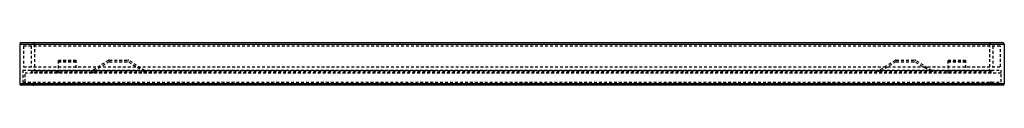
# Model space of a CAD drawing. Extents: x -41.1 to 3.9, y -2 to 0.
import ezdxf

# ---------------------------------------------------------------- set-up
doc = ezdxf.new("R2010")
doc.units = 0
doc.linetypes.add('HIDDEN', pattern=[0.1905, 0.127, -0.0635])
doc.layers.get('0').update_dxf_attribs({"linetype": 'CONTINUOUS'})

msp = doc.modelspace()

# ---------------------------------------------------------------- linework, layer by layer
at = {"color": 7, "linetype": 'CONTINUOUS'}
for p, q in [((-41.068, 0), (3.782, 0)), ((-41.143, -0.075), (-41.143, -1.875)), ((-41.143, -0.075), (3.857, -0.075)), ((3.857, -0.075), (3.857, -1.875)), ((3.857, -1.875), (-41.143, -1.875)), ((3.782, -1.95), (-41.068, -1.95))]:
    msp.add_line(p, q, dxfattribs=at)
at = {"color": 152, "linetype": 'HIDDEN'}
for p, q in [((-40.963, -0.15), (-40.963, -1.1)), ((-40.963, -0.15), (3.677, -0.15)), ((-40.623, -0.15), (-40.623, -1.1)), ((-40.473, -0.075), (-40.473, -1.275)), ((3.187, -0.075), (3.187, -1.275)), ((3.337, -0.15), (3.337, -1.1)), ((3.677, -1.1), (3.677, -0.15)), ((-39.373, -1.4), (-39.373, -0.8)), ((-39.373, -0.8), (-38.573, -0.8)), ((-38.573, -0.815), (-39.373, -0.815)), ((-39.373, -0.87), (-38.573, -0.87)), ((-38.573, -0.875), (-39.373, -0.875)), ((-38.573, -0.8), (-38.573, -1.4)), ((-37.097, -0.815), (-37.83, -1.273)), ((-37.06, -0.875), (-37.789, -1.33)), ((-37.044, -0.8), (-36.201, -0.8)), ((-37.044, -0.87), (-36.201, -0.87)), ((-35.457, -1.33), (-36.186, -0.875)), ((-35.416, -1.273), (-36.148, -0.815)), ((-1.137, -0.815), (-1.87, -1.273)), ((-1.1, -0.875), (-1.829, -1.33)), ((-1.084, -0.8), (-0.241, -0.8)), ((-1.084, -0.87), (-0.241, -0.87)), ((0.503, -1.33), (-0.226, -0.875)), ((0.544, -1.273), (-0.188, -0.815)), ((1.287, -1.4), (1.287, -0.8)), ((1.287, -0.8), (2.087, -0.8)), ((1.287, -0.815), (2.087, -0.815)), ((1.287, -0.87), (2.087, -0.87)), ((2.087, -0.875), (1.287, -0.875)), ((2.087, -0.8), (2.087, -1.4)), ((-40.993, -1.25), (-40.993, -1.8)), ((-40.993, -1.25), (3.707, -1.25)), ((-40.963, -1.1), (3.677, -1.1)), ((-40.623, -1.25), (-40.623, -1.275)), ((-40.623, -1.275), (3.337, -1.275)), ((3.262, -1.35), (-40.548, -1.35)), ((-40.473, -1.33), (-40.473, -1.4)), ((-40.473, -1.33), (-32.473, -1.33)), ((-38.573, -1.273), (-39.373, -1.273)), ((-37.789, -1.4), (-37.789, -1.33)), ((-35.457, -1.4), (-35.457, -1.33)), ((-32.473, -1.33), (-32.473, -1.4)), ((-4.813, -1.33), (-4.813, -1.4)), ((-4.813, -1.33), (3.187, -1.33)), ((-1.829, -1.4), (-1.829, -1.33)), ((0.503, -1.4), (0.503, -1.33)), ((2.087, -1.273), (1.287, -1.273)), ((3.187, -1.33), (3.187, -1.4)), ((3.337, -1.25), (3.337, -1.275)), ((3.707, -1.8), (3.707, -1.25)), ((-40.993, -1.8), (3.707, -1.8)), ((-40.893, -1.8), (-40.893, -1.4)), ((3.707, -1.4), (-40.893, -1.4))]:
    msp.add_line(p, q, dxfattribs=at)
at = {"color": 7, "linetype": 'CONTINUOUS'}
for centre, start, end in [((-41.068, -0.075), 90, 180), ((3.782, -0.075), 0, 90), ((-41.068, -1.875), 180, 270), ((3.782, -1.875), 270, 0)]:
    msp.add_arc(centre, 0.075, start, end, dxfattribs=at)
at = {"color": 152, "linetype": 'HIDDEN'}
for centre, radius, start, end in [((3.262, -0.075), 0.075, 90, 180), ((-40.548, -0.075), 0.075, 360, 90), ((-37.044, -0.9), 0.1, 90, 122.0054), ((-37.044, -0.9), 0.03, 90, 122.0054), ((-36.201, -0.9), 0.1, 57.9946, 90), ((-36.201, -0.9), 0.03, 57.9946, 90), ((-1.084, -0.9), 0.1, 90, 122.0054), ((-1.084, -0.9), 0.03, 90, 122.0054), ((-0.241, -0.9), 0.1, 57.9946, 90), ((-0.241, -0.9), 0.03, 57.9946, 90), ((-40.548, -1.275), 0.075, 180, 0), ((-37.777, -1.358), 0.1, 122.0054, 163.7947), ((-35.469, -1.358), 0.1, 16.2053, 57.9946), ((-1.817, -1.358), 0.1, 122.0054, 163.7947), ((0.491, -1.358), 0.1, 16.2053, 57.9946), ((3.262, -1.275), 0.075, 180, 0), ((-40.548, -1.875), 0.075, 270, 90), ((3.262, -1.875), 0.075, 90, 270)]:
    msp.add_arc(centre, radius, start, end, dxfattribs=at)

doc.saveas('drawing.dxf')
